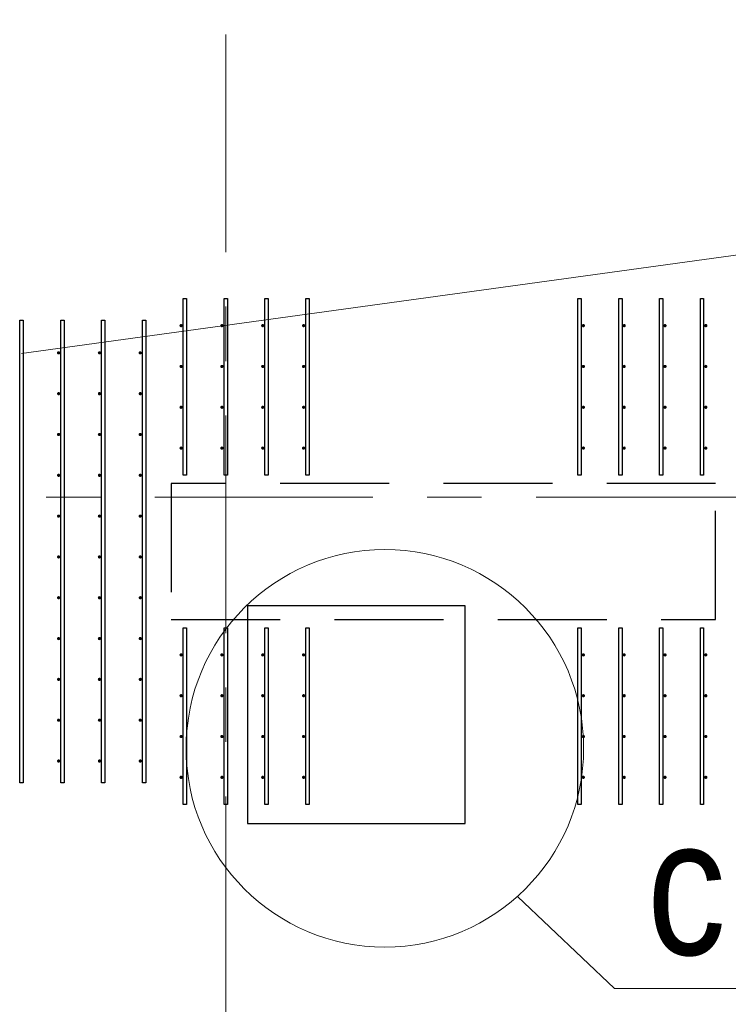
# Model space of a CAD drawing. Header units: metres. Extents: x -38 to 85, y -15 to 19.
# Tile 5 of 95: x 4.12 to 5.42, y 6.47 to 8.28. Entities that reach past the tile are written whole.
import ezdxf

# ---------------------------------------------------------------- set-up
doc = ezdxf.new("R2010")
doc.units = ezdxf.units.M
for name, pattern in [('______11', [0.5, 0.4, -0.05, 0, -0.05]), ('______2', [0.27, 0.2, -0.07]), ('______5', [1.1, 0.8, -0.1, 0.1, -0.1])]:
    doc.linetypes.add(name, pattern=pattern)
for name, color, linetype, lineweight in [('XR$2$Осевая линия (1)', 7, '______5', 13), ('XR$3$Арматурный каркас 01', 4, 'Continuous', 35), ('XR$3$ВК__отв в полу 1-2 эт', 220, 'Continuous', 25), ('XR$3$Общий слой (1)', 7, 'Continuous', 13), ('XR$3$Перекрытие (1)', 7, 'Continuous', 35), ('XR$3$Фундамент (1)_1', 7, 'Continuous', 35), ('XR$5$Стена (1)', 7, 'Continuous', 35)]:
    doc.layers.add(name, color=color, linetype=linetype, lineweight=lineweight)
doc.styles.add('ARIAL', font='arial.ttf')

msp = doc.modelspace()

# ---------------------------------------------------------------- hatches: boundary and pattern name
at = {"layer": 'XR$3$Арматурный каркас 01', "linetype": 'Continuous', "lineweight": 50, "transparency": 33554687}
for points in [[(4.421, 7.715), (4.4208, 7.7161), (4.4201, 7.7171), (4.4191, 7.7178), (4.418, 7.718), (4.4169, 7.7178), (4.4159, 7.7171), (4.4152, 7.7161), (4.415, 7.715), (4.4152, 7.7139), (4.4159, 7.7129), (4.4169, 7.7122), (4.418, 7.712), (4.4191, 7.7122), (4.4201, 7.7129), (4.4208, 7.7139)], [(4.496, 7.715), (4.4958, 7.7161), (4.4951, 7.7171), (4.4941, 7.7178), (4.493, 7.718), (4.4919, 7.7178), (4.4909, 7.7171), (4.4902, 7.7161), (4.49, 7.715), (4.4902, 7.7139), (4.4909, 7.7129), (4.4919, 7.7122), (4.493, 7.712), (4.4941, 7.7122), (4.4951, 7.7129), (4.4958, 7.7139)], [(4.571, 7.715), (4.5708, 7.7161), (4.5701, 7.7171), (4.5691, 7.7178), (4.568, 7.718), (4.5669, 7.7178), (4.5659, 7.7171), (4.5652, 7.7161), (4.565, 7.715), (4.5652, 7.7139), (4.5659, 7.7129), (4.5669, 7.7122), (4.568, 7.712), (4.5691, 7.7122), (4.5701, 7.7129), (4.5708, 7.7139)], [(4.646, 7.715), (4.6458, 7.7161), (4.6451, 7.7171), (4.6441, 7.7178), (4.643, 7.718), (4.6419, 7.7178), (4.6409, 7.7171), (4.6402, 7.7161), (4.64, 7.715), (4.6402, 7.7139), (4.6409, 7.7129), (4.6419, 7.7122), (4.643, 7.712), (4.6441, 7.7122), (4.6451, 7.7129), (4.6458, 7.7139)], [(5.16, 7.715), (5.1598, 7.7161), (5.1591, 7.7171), (5.1581, 7.7178), (5.157, 7.718), (5.1559, 7.7178), (5.1549, 7.7171), (5.1542, 7.7161), (5.154, 7.715), (5.1542, 7.7139), (5.1549, 7.7129), (5.1559, 7.7122), (5.157, 7.712), (5.1581, 7.7122), (5.1591, 7.7129), (5.1598, 7.7139)], [(5.235, 7.715), (5.2348, 7.7161), (5.2341, 7.7171), (5.2331, 7.7178), (5.232, 7.718), (5.2309, 7.7178), (5.2299, 7.7171), (5.2292, 7.7161), (5.229, 7.715), (5.2292, 7.7139), (5.2299, 7.7129), (5.2309, 7.7122), (5.232, 7.712), (5.2331, 7.7122), (5.2341, 7.7129), (5.2348, 7.7139)], [(5.31, 7.715), (5.3098, 7.7161), (5.3091, 7.7171), (5.3081, 7.7178), (5.307, 7.718), (5.3059, 7.7178), (5.3049, 7.7171), (5.3042, 7.7161), (5.304, 7.715), (5.3042, 7.7139), (5.3049, 7.7129), (5.3059, 7.7122), (5.307, 7.712), (5.3081, 7.7122), (5.3091, 7.7129), (5.3098, 7.7139)], [(5.385, 7.715), (5.3848, 7.7161), (5.3841, 7.7171), (5.3831, 7.7178), (5.382, 7.718), (5.3809, 7.7178), (5.3799, 7.7171), (5.3792, 7.7161), (5.379, 7.715), (5.3792, 7.7139), (5.3799, 7.7129), (5.3809, 7.7122), (5.382, 7.712), (5.3831, 7.7122), (5.3841, 7.7129), (5.3848, 7.7139)], [(4.196, 7.665), (4.1958, 7.6661), (4.1951, 7.6671), (4.1941, 7.6678), (4.193, 7.668), (4.1919, 7.6678), (4.1909, 7.6671), (4.1902, 7.6661), (4.19, 7.665), (4.1902, 7.6639), (4.1909, 7.6629), (4.1919, 7.6622), (4.193, 7.662), (4.1941, 7.6622), (4.1951, 7.6629), (4.1958, 7.6639)], [(4.271, 7.665), (4.2708, 7.6661), (4.2701, 7.6671), (4.2691, 7.6678), (4.268, 7.668), (4.2669, 7.6678), (4.2659, 7.6671), (4.2652, 7.6661), (4.265, 7.665), (4.2652, 7.6639), (4.2659, 7.6629), (4.2669, 7.6622), (4.268, 7.662), (4.2691, 7.6622), (4.2701, 7.6629), (4.2708, 7.6639)], [(4.346, 7.665), (4.3458, 7.6661), (4.3451, 7.6671), (4.3441, 7.6678), (4.343, 7.668), (4.3419, 7.6678), (4.3409, 7.6671), (4.3402, 7.6661), (4.34, 7.665), (4.3402, 7.6639), (4.3409, 7.6629), (4.3419, 7.6622), (4.343, 7.662), (4.3441, 7.6622), (4.3451, 7.6629), (4.3458, 7.6639)], [(4.421, 7.64), (4.4208, 7.6411), (4.4201, 7.6421), (4.4191, 7.6428), (4.418, 7.643), (4.4169, 7.6428), (4.4159, 7.6421), (4.4152, 7.6411), (4.415, 7.64), (4.4152, 7.6389), (4.4159, 7.6379), (4.4169, 7.6372), (4.418, 7.637), (4.4191, 7.6372), (4.4201, 7.6379), (4.4208, 7.6389)], [(4.496, 7.64), (4.4958, 7.6411), (4.4951, 7.6421), (4.4941, 7.6428), (4.493, 7.643), (4.4919, 7.6428), (4.4909, 7.6421), (4.4902, 7.6411), (4.49, 7.64), (4.4902, 7.6389), (4.4909, 7.6379), (4.4919, 7.6372), (4.493, 7.637), (4.4941, 7.6372), (4.4951, 7.6379), (4.4958, 7.6389)], [(4.571, 7.64), (4.5708, 7.6411), (4.5701, 7.6421), (4.5691, 7.6428), (4.568, 7.643), (4.5669, 7.6428), (4.5659, 7.6421), (4.5652, 7.6411), (4.565, 7.64), (4.5652, 7.6389), (4.5659, 7.6379), (4.5669, 7.6372), (4.568, 7.637), (4.5691, 7.6372), (4.5701, 7.6379), (4.5708, 7.6389)], [(4.646, 7.64), (4.6458, 7.6411), (4.6451, 7.6421), (4.6441, 7.6428), (4.643, 7.643), (4.6419, 7.6428), (4.6409, 7.6421), (4.6402, 7.6411), (4.64, 7.64), (4.6402, 7.6389), (4.6409, 7.6379), (4.6419, 7.6372), (4.643, 7.637), (4.6441, 7.6372), (4.6451, 7.6379), (4.6458, 7.6389)], [(5.16, 7.64), (5.1598, 7.6411), (5.1591, 7.6421), (5.1581, 7.6428), (5.157, 7.643), (5.1559, 7.6428), (5.1549, 7.6421), (5.1542, 7.6411), (5.154, 7.64), (5.1542, 7.6389), (5.1549, 7.6379), (5.1559, 7.6372), (5.157, 7.637), (5.1581, 7.6372), (5.1591, 7.6379), (5.1598, 7.6389)], [(5.235, 7.64), (5.2348, 7.6411), (5.2341, 7.6421), (5.2331, 7.6428), (5.232, 7.643), (5.2309, 7.6428), (5.2299, 7.6421), (5.2292, 7.6411), (5.229, 7.64), (5.2292, 7.6389), (5.2299, 7.6379), (5.2309, 7.6372), (5.232, 7.637), (5.2331, 7.6372), (5.2341, 7.6379), (5.2348, 7.6389)], [(5.31, 7.64), (5.3098, 7.6411), (5.3091, 7.6421), (5.3081, 7.6428), (5.307, 7.643), (5.3059, 7.6428), (5.3049, 7.6421), (5.3042, 7.6411), (5.304, 7.64), (5.3042, 7.6389), (5.3049, 7.6379), (5.3059, 7.6372), (5.307, 7.637), (5.3081, 7.6372), (5.3091, 7.6379), (5.3098, 7.6389)], [(5.385, 7.64), (5.3848, 7.6411), (5.3841, 7.6421), (5.3831, 7.6428), (5.382, 7.643), (5.3809, 7.6428), (5.3799, 7.6421), (5.3792, 7.6411), (5.379, 7.64), (5.3792, 7.6389), (5.3799, 7.6379), (5.3809, 7.6372), (5.382, 7.637), (5.3831, 7.6372), (5.3841, 7.6379), (5.3848, 7.6389)], [(4.196, 7.59), (4.1958, 7.5911), (4.1951, 7.5921), (4.1941, 7.5928), (4.193, 7.593), (4.1919, 7.5928), (4.1909, 7.5921), (4.1902, 7.5911), (4.19, 7.59), (4.1902, 7.5889), (4.1909, 7.5879), (4.1919, 7.5872), (4.193, 7.587), (4.1941, 7.5872), (4.1951, 7.5879), (4.1958, 7.5889)], [(4.271, 7.59), (4.2708, 7.5911), (4.2701, 7.5921), (4.2691, 7.5928), (4.268, 7.593), (4.2669, 7.5928), (4.2659, 7.5921), (4.2652, 7.5911), (4.265, 7.59), (4.2652, 7.5889), (4.2659, 7.5879), (4.2669, 7.5872), (4.268, 7.587), (4.2691, 7.5872), (4.2701, 7.5879), (4.2708, 7.5889)], [(4.346, 7.59), (4.3458, 7.5911), (4.3451, 7.5921), (4.3441, 7.5928), (4.343, 7.593), (4.3419, 7.5928), (4.3409, 7.5921), (4.3402, 7.5911), (4.34, 7.59), (4.3402, 7.5889), (4.3409, 7.5879), (4.3419, 7.5872), (4.343, 7.587), (4.3441, 7.5872), (4.3451, 7.5879), (4.3458, 7.5889)], [(4.421, 7.565), (4.4208, 7.5661), (4.4201, 7.5671), (4.4191, 7.5678), (4.418, 7.568), (4.4169, 7.5678), (4.4159, 7.5671), (4.4152, 7.5661), (4.415, 7.565), (4.4152, 7.5639), (4.4159, 7.5629), (4.4169, 7.5622), (4.418, 7.562), (4.4191, 7.5622), (4.4201, 7.5629), (4.4208, 7.5639)], [(4.496, 7.565), (4.4958, 7.5661), (4.4951, 7.5671), (4.4941, 7.5678), (4.493, 7.568), (4.4919, 7.5678), (4.4909, 7.5671), (4.4902, 7.5661), (4.49, 7.565), (4.4902, 7.5639), (4.4909, 7.5629), (4.4919, 7.5622), (4.493, 7.562), (4.4941, 7.5622), (4.4951, 7.5629), (4.4958, 7.5639)], [(4.571, 7.565), (4.5708, 7.5661), (4.5701, 7.5671), (4.5691, 7.5678), (4.568, 7.568), (4.5669, 7.5678), (4.5659, 7.5671), (4.5652, 7.5661), (4.565, 7.565), (4.5652, 7.5639), (4.5659, 7.5629), (4.5669, 7.5622), (4.568, 7.562), (4.5691, 7.5622), (4.5701, 7.5629), (4.5708, 7.5639)], [(4.646, 7.565), (4.6458, 7.5661), (4.6451, 7.5671), (4.6441, 7.5678), (4.643, 7.568), (4.6419, 7.5678), (4.6409, 7.5671), (4.6402, 7.5661), (4.64, 7.565), (4.6402, 7.5639), (4.6409, 7.5629), (4.6419, 7.5622), (4.643, 7.562), (4.6441, 7.5622), (4.6451, 7.5629), (4.6458, 7.5639)], [(5.16, 7.565), (5.1598, 7.5661), (5.1591, 7.5671), (5.1581, 7.5678), (5.157, 7.568), (5.1559, 7.5678), (5.1549, 7.5671), (5.1542, 7.5661), (5.154, 7.565), (5.1542, 7.5639), (5.1549, 7.5629), (5.1559, 7.5622), (5.157, 7.562), (5.1581, 7.5622), (5.1591, 7.5629), (5.1598, 7.5639)], [(5.235, 7.565), (5.2348, 7.5661), (5.2341, 7.5671), (5.2331, 7.5678), (5.232, 7.568), (5.2309, 7.5678), (5.2299, 7.5671), (5.2292, 7.5661), (5.229, 7.565), (5.2292, 7.5639), (5.2299, 7.5629), (5.2309, 7.5622), (5.232, 7.562), (5.2331, 7.5622), (5.2341, 7.5629), (5.2348, 7.5639)], [(5.31, 7.565), (5.3098, 7.5661), (5.3091, 7.5671), (5.3081, 7.5678), (5.307, 7.568), (5.3059, 7.5678), (5.3049, 7.5671), (5.3042, 7.5661), (5.304, 7.565), (5.3042, 7.5639), (5.3049, 7.5629), (5.3059, 7.5622), (5.307, 7.562), (5.3081, 7.5622), (5.3091, 7.5629), (5.3098, 7.5639)], [(5.385, 7.565), (5.3848, 7.5661), (5.3841, 7.5671), (5.3831, 7.5678), (5.382, 7.568), (5.3809, 7.5678), (5.3799, 7.5671), (5.3792, 7.5661), (5.379, 7.565), (5.3792, 7.5639), (5.3799, 7.5629), (5.3809, 7.5622), (5.382, 7.562), (5.3831, 7.5622), (5.3841, 7.5629), (5.3848, 7.5639)], [(4.196, 7.515), (4.1958, 7.5161), (4.1951, 7.5171), (4.1941, 7.5178), (4.193, 7.518), (4.1919, 7.5178), (4.1909, 7.5171), (4.1902, 7.5161), (4.19, 7.515), (4.1902, 7.5139), (4.1909, 7.5129), (4.1919, 7.5122), (4.193, 7.512), (4.1941, 7.5122), (4.1951, 7.5129), (4.1958, 7.5139)], [(4.271, 7.515), (4.2708, 7.5161), (4.2701, 7.5171), (4.2691, 7.5178), (4.268, 7.518), (4.2669, 7.5178), (4.2659, 7.5171), (4.2652, 7.5161), (4.265, 7.515), (4.2652, 7.5139), (4.2659, 7.5129), (4.2669, 7.5122), (4.268, 7.512), (4.2691, 7.5122), (4.2701, 7.5129), (4.2708, 7.5139)], [(4.346, 7.515), (4.3458, 7.5161), (4.3451, 7.5171), (4.3441, 7.5178), (4.343, 7.518), (4.3419, 7.5178), (4.3409, 7.5171), (4.3402, 7.5161), (4.34, 7.515), (4.3402, 7.5139), (4.3409, 7.5129), (4.3419, 7.5122), (4.343, 7.512), (4.3441, 7.5122), (4.3451, 7.5129), (4.3458, 7.5139)], [(4.421, 7.49), (4.4208, 7.4911), (4.4201, 7.4921), (4.4191, 7.4928), (4.418, 7.493), (4.4169, 7.4928), (4.4159, 7.4921), (4.4152, 7.4911), (4.415, 7.49), (4.4152, 7.4889), (4.4159, 7.4879), (4.4169, 7.4872), (4.418, 7.487), (4.4191, 7.4872), (4.4201, 7.4879), (4.4208, 7.4889)], [(4.496, 7.49), (4.4958, 7.4911), (4.4951, 7.4921), (4.4941, 7.4928), (4.493, 7.493), (4.4919, 7.4928), (4.4909, 7.4921), (4.4902, 7.4911), (4.49, 7.49), (4.4902, 7.4889), (4.4909, 7.4879), (4.4919, 7.4872), (4.493, 7.487), (4.4941, 7.4872), (4.4951, 7.4879), (4.4958, 7.4889)], [(4.571, 7.49), (4.5708, 7.4911), (4.5701, 7.4921), (4.5691, 7.4928), (4.568, 7.493), (4.5669, 7.4928), (4.5659, 7.4921), (4.5652, 7.4911), (4.565, 7.49), (4.5652, 7.4889), (4.5659, 7.4879), (4.5669, 7.4872), (4.568, 7.487), (4.5691, 7.4872), (4.5701, 7.4879), (4.5708, 7.4889)], [(4.646, 7.49), (4.6458, 7.4911), (4.6451, 7.4921), (4.6441, 7.4928), (4.643, 7.493), (4.6419, 7.4928), (4.6409, 7.4921), (4.6402, 7.4911), (4.64, 7.49), (4.6402, 7.4889), (4.6409, 7.4879), (4.6419, 7.4872), (4.643, 7.487), (4.6441, 7.4872), (4.6451, 7.4879), (4.6458, 7.4889)], [(5.16, 7.49), (5.1598, 7.4911), (5.1591, 7.4921), (5.1581, 7.4928), (5.157, 7.493), (5.1559, 7.4928), (5.1549, 7.4921), (5.1542, 7.4911), (5.154, 7.49), (5.1542, 7.4889), (5.1549, 7.4879), (5.1559, 7.4872), (5.157, 7.487), (5.1581, 7.4872), (5.1591, 7.4879), (5.1598, 7.4889)], [(5.235, 7.49), (5.2348, 7.4911), (5.2341, 7.4921), (5.2331, 7.4928), (5.232, 7.493), (5.2309, 7.4928), (5.2299, 7.4921), (5.2292, 7.4911), (5.229, 7.49), (5.2292, 7.4889), (5.2299, 7.4879), (5.2309, 7.4872), (5.232, 7.487), (5.2331, 7.4872), (5.2341, 7.4879), (5.2348, 7.4889)], [(5.31, 7.49), (5.3098, 7.4911), (5.3091, 7.4921), (5.3081, 7.4928), (5.307, 7.493), (5.3059, 7.4928), (5.3049, 7.4921), (5.3042, 7.4911), (5.304, 7.49), (5.3042, 7.4889), (5.3049, 7.4879), (5.3059, 7.4872), (5.307, 7.487), (5.3081, 7.4872), (5.3091, 7.4879), (5.3098, 7.4889)], [(5.385, 7.49), (5.3848, 7.4911), (5.3841, 7.4921), (5.3831, 7.4928), (5.382, 7.493), (5.3809, 7.4928), (5.3799, 7.4921), (5.3792, 7.4911), (5.379, 7.49), (5.3792, 7.4889), (5.3799, 7.4879), (5.3809, 7.4872), (5.382, 7.487), (5.3831, 7.4872), (5.3841, 7.4879), (5.3848, 7.4889)], [(4.196, 7.44), (4.1958, 7.4411), (4.1951, 7.4421), (4.1941, 7.4428), (4.193, 7.443), (4.1919, 7.4428), (4.1909, 7.4421), (4.1902, 7.4411), (4.19, 7.44), (4.1902, 7.4389), (4.1909, 7.4379), (4.1919, 7.4372), (4.193, 7.437), (4.1941, 7.4372), (4.1951, 7.4379), (4.1958, 7.4389)], [(4.271, 7.44), (4.2708, 7.4411), (4.2701, 7.4421), (4.2691, 7.4428), (4.268, 7.443), (4.2669, 7.4428), (4.2659, 7.4421), (4.2652, 7.4411), (4.265, 7.44), (4.2652, 7.4389), (4.2659, 7.4379), (4.2669, 7.4372), (4.268, 7.437), (4.2691, 7.4372), (4.2701, 7.4379), (4.2708, 7.4389)], [(4.346, 7.44), (4.3458, 7.4411), (4.3451, 7.4421), (4.3441, 7.4428), (4.343, 7.443), (4.3419, 7.4428), (4.3409, 7.4421), (4.3402, 7.4411), (4.34, 7.44), (4.3402, 7.4389), (4.3409, 7.4379), (4.3419, 7.4372), (4.343, 7.437), (4.3441, 7.4372), (4.3451, 7.4379), (4.3458, 7.4389)], [(4.196, 7.365), (4.1958, 7.3661), (4.1951, 7.3671), (4.1941, 7.3678), (4.193, 7.368), (4.1919, 7.3678), (4.1909, 7.3671), (4.1902, 7.3661), (4.19, 7.365), (4.1902, 7.3639), (4.1909, 7.3629), (4.1919, 7.3622), (4.193, 7.362), (4.1941, 7.3622), (4.1951, 7.3629), (4.1958, 7.3639)], [(4.271, 7.365), (4.2708, 7.3661), (4.2701, 7.3671), (4.2691, 7.3678), (4.268, 7.368), (4.2669, 7.3678), (4.2659, 7.3671), (4.2652, 7.3661), (4.265, 7.365), (4.2652, 7.3639), (4.2659, 7.3629), (4.2669, 7.3622), (4.268, 7.362), (4.2691, 7.3622), (4.2701, 7.3629), (4.2708, 7.3639)], [(4.346, 7.365), (4.3458, 7.3661), (4.3451, 7.3671), (4.3441, 7.3678), (4.343, 7.368), (4.3419, 7.3678), (4.3409, 7.3671), (4.3402, 7.3661), (4.34, 7.365), (4.3402, 7.3639), (4.3409, 7.3629), (4.3419, 7.3622), (4.343, 7.362), (4.3441, 7.3622), (4.3451, 7.3629), (4.3458, 7.3639)], [(4.196, 7.29), (4.1958, 7.2911), (4.1951, 7.2921), (4.1941, 7.2928), (4.193, 7.293), (4.1919, 7.2928), (4.1909, 7.2921), (4.1902, 7.2911), (4.19, 7.29), (4.1902, 7.2889), (4.1909, 7.2879), (4.1919, 7.2872), (4.193, 7.287), (4.1941, 7.2872), (4.1951, 7.2879), (4.1958, 7.2889)], [(4.271, 7.29), (4.2708, 7.2911), (4.2701, 7.2921), (4.2691, 7.2928), (4.268, 7.293), (4.2669, 7.2928), (4.2659, 7.2921), (4.2652, 7.2911), (4.265, 7.29), (4.2652, 7.2889), (4.2659, 7.2879), (4.2669, 7.2872), (4.268, 7.287), (4.2691, 7.2872), (4.2701, 7.2879), (4.2708, 7.2889)], [(4.346, 7.29), (4.3458, 7.2911), (4.3451, 7.2921), (4.3441, 7.2928), (4.343, 7.293), (4.3419, 7.2928), (4.3409, 7.2921), (4.3402, 7.2911), (4.34, 7.29), (4.3402, 7.2889), (4.3409, 7.2879), (4.3419, 7.2872), (4.343, 7.287), (4.3441, 7.2872), (4.3451, 7.2879), (4.3458, 7.2889)], [(4.196, 7.215), (4.1958, 7.2161), (4.1951, 7.2171), (4.1941, 7.2178), (4.193, 7.218), (4.1919, 7.2178), (4.1909, 7.2171), (4.1902, 7.2161), (4.19, 7.215), (4.1902, 7.2139), (4.1909, 7.2129), (4.1919, 7.2122), (4.193, 7.212), (4.1941, 7.2122), (4.1951, 7.2129), (4.1958, 7.2139)], [(4.271, 7.215), (4.2708, 7.2161), (4.2701, 7.2171), (4.2691, 7.2178), (4.268, 7.218), (4.2669, 7.2178), (4.2659, 7.2171), (4.2652, 7.2161), (4.265, 7.215), (4.2652, 7.2139), (4.2659, 7.2129), (4.2669, 7.2122), (4.268, 7.212), (4.2691, 7.2122), (4.2701, 7.2129), (4.2708, 7.2139)], [(4.346, 7.215), (4.3458, 7.2161), (4.3451, 7.2171), (4.3441, 7.2178), (4.343, 7.218), (4.3419, 7.2178), (4.3409, 7.2171), (4.3402, 7.2161), (4.34, 7.215), (4.3402, 7.2139), (4.3409, 7.2129), (4.3419, 7.2122), (4.343, 7.212), (4.3441, 7.2122), (4.3451, 7.2129), (4.3458, 7.2139)], [(4.196, 7.14), (4.1958, 7.1411), (4.1951, 7.1421), (4.1941, 7.1428), (4.193, 7.143), (4.1919, 7.1428), (4.1909, 7.1421), (4.1902, 7.1411), (4.19, 7.14), (4.1902, 7.1389), (4.1909, 7.1379), (4.1919, 7.1372), (4.193, 7.137), (4.1941, 7.1372), (4.1951, 7.1379), (4.1958, 7.1389)], [(4.271, 7.14), (4.2708, 7.1411), (4.2701, 7.1421), (4.2691, 7.1428), (4.268, 7.143), (4.2669, 7.1428), (4.2659, 7.1421), (4.2652, 7.1411), (4.265, 7.14), (4.2652, 7.1389), (4.2659, 7.1379), (4.2669, 7.1372), (4.268, 7.137), (4.2691, 7.1372), (4.2701, 7.1379), (4.2708, 7.1389)], [(4.346, 7.14), (4.3458, 7.1411), (4.3451, 7.1421), (4.3441, 7.1428), (4.343, 7.143), (4.3419, 7.1428), (4.3409, 7.1421), (4.3402, 7.1411), (4.34, 7.14), (4.3402, 7.1389), (4.3409, 7.1379), (4.3419, 7.1372), (4.343, 7.137), (4.3441, 7.1372), (4.3451, 7.1379), (4.3458, 7.1389)], [(4.421, 7.11), (4.4208, 7.1111), (4.4201, 7.1121), (4.4191, 7.1128), (4.418, 7.113), (4.4169, 7.1128), (4.4159, 7.1121), (4.4152, 7.1111), (4.415, 7.11), (4.4152, 7.1089), (4.4159, 7.1079), (4.4169, 7.1072), (4.418, 7.107), (4.4191, 7.1072), (4.4201, 7.1079), (4.4208, 7.1089)], [(4.496, 7.11), (4.4958, 7.1111), (4.4951, 7.1121), (4.4941, 7.1128), (4.493, 7.113), (4.4919, 7.1128), (4.4909, 7.1121), (4.4902, 7.1111), (4.49, 7.11), (4.4902, 7.1089), (4.4909, 7.1079), (4.4919, 7.1072), (4.493, 7.107), (4.4941, 7.1072), (4.4951, 7.1079), (4.4958, 7.1089)], [(4.571, 7.11), (4.5708, 7.1111), (4.5701, 7.1121), (4.5691, 7.1128), (4.568, 7.113), (4.5669, 7.1128), (4.5659, 7.1121), (4.5652, 7.1111), (4.565, 7.11), (4.5652, 7.1089), (4.5659, 7.1079), (4.5669, 7.1072), (4.568, 7.107), (4.5691, 7.1072), (4.5701, 7.1079), (4.5708, 7.1089)], [(4.646, 7.11), (4.6458, 7.1111), (4.6451, 7.1121), (4.6441, 7.1128), (4.643, 7.113), (4.6419, 7.1128), (4.6409, 7.1121), (4.6402, 7.1111), (4.64, 7.11), (4.6402, 7.1089), (4.6409, 7.1079), (4.6419, 7.1072), (4.643, 7.107), (4.6441, 7.1072), (4.6451, 7.1079), (4.6458, 7.1089)], [(5.16, 7.11), (5.1598, 7.1111), (5.1591, 7.1121), (5.1581, 7.1128), (5.157, 7.113), (5.1559, 7.1128), (5.1549, 7.1121), (5.1542, 7.1111), (5.154, 7.11), (5.1542, 7.1089), (5.1549, 7.1079), (5.1559, 7.1072), (5.157, 7.107), (5.1581, 7.1072), (5.1591, 7.1079), (5.1598, 7.1089)], [(5.235, 7.11), (5.2348, 7.1111), (5.2341, 7.1121), (5.2331, 7.1128), (5.232, 7.113), (5.2309, 7.1128), (5.2299, 7.1121), (5.2292, 7.1111), (5.229, 7.11), (5.2292, 7.1089), (5.2299, 7.1079), (5.2309, 7.1072), (5.232, 7.107), (5.2331, 7.1072), (5.2341, 7.1079), (5.2348, 7.1089)], [(5.31, 7.11), (5.3098, 7.1111), (5.3091, 7.1121), (5.3081, 7.1128), (5.307, 7.113), (5.3059, 7.1128), (5.3049, 7.1121), (5.3042, 7.1111), (5.304, 7.11), (5.3042, 7.1089), (5.3049, 7.1079), (5.3059, 7.1072), (5.307, 7.107), (5.3081, 7.1072), (5.3091, 7.1079), (5.3098, 7.1089)], [(5.385, 7.11), (5.3848, 7.1111), (5.3841, 7.1121), (5.3831, 7.1128), (5.382, 7.113), (5.3809, 7.1128), (5.3799, 7.1121), (5.3792, 7.1111), (5.379, 7.11), (5.3792, 7.1089), (5.3799, 7.1079), (5.3809, 7.1072), (5.382, 7.107), (5.3831, 7.1072), (5.3841, 7.1079), (5.3848, 7.1089)], [(4.196, 7.065), (4.1958, 7.0661), (4.1951, 7.0671), (4.1941, 7.0678), (4.193, 7.068), (4.1919, 7.0678), (4.1909, 7.0671), (4.1902, 7.0661), (4.19, 7.065), (4.1902, 7.0639), (4.1909, 7.0629), (4.1919, 7.0622), (4.193, 7.062), (4.1941, 7.0622), (4.1951, 7.0629), (4.1958, 7.0639)], [(4.271, 7.065), (4.2708, 7.0661), (4.2701, 7.0671), (4.2691, 7.0678), (4.268, 7.068), (4.2669, 7.0678), (4.2659, 7.0671), (4.2652, 7.0661), (4.265, 7.065), (4.2652, 7.0639), (4.2659, 7.0629), (4.2669, 7.0622), (4.268, 7.062), (4.2691, 7.0622), (4.2701, 7.0629), (4.2708, 7.0639)], [(4.346, 7.065), (4.3458, 7.0661), (4.3451, 7.0671), (4.3441, 7.0678), (4.343, 7.068), (4.3419, 7.0678), (4.3409, 7.0671), (4.3402, 7.0661), (4.34, 7.065), (4.3402, 7.0639), (4.3409, 7.0629), (4.3419, 7.0622), (4.343, 7.062), (4.3441, 7.0622), (4.3451, 7.0629), (4.3458, 7.0639)], [(4.421, 7.035), (4.4208, 7.0361), (4.4201, 7.0371), (4.4191, 7.0378), (4.418, 7.038), (4.4169, 7.0378), (4.4159, 7.0371), (4.4152, 7.0361), (4.415, 7.035), (4.4152, 7.0339), (4.4159, 7.0329), (4.4169, 7.0322), (4.418, 7.032), (4.4191, 7.0322), (4.4201, 7.0329), (4.4208, 7.0339)], [(4.496, 7.035), (4.4958, 7.0361), (4.4951, 7.0371), (4.4941, 7.0378), (4.493, 7.038), (4.4919, 7.0378), (4.4909, 7.0371), (4.4902, 7.0361), (4.49, 7.035), (4.4902, 7.0339), (4.4909, 7.0329), (4.4919, 7.0322), (4.493, 7.032), (4.4941, 7.0322), (4.4951, 7.0329), (4.4958, 7.0339)], [(4.571, 7.035), (4.5708, 7.0361), (4.5701, 7.0371), (4.5691, 7.0378), (4.568, 7.038), (4.5669, 7.0378), (4.5659, 7.0371), (4.5652, 7.0361), (4.565, 7.035), (4.5652, 7.0339), (4.5659, 7.0329), (4.5669, 7.0322), (4.568, 7.032), (4.5691, 7.0322), (4.5701, 7.0329), (4.5708, 7.0339)], [(4.646, 7.035), (4.6458, 7.0361), (4.6451, 7.0371), (4.6441, 7.0378), (4.643, 7.038), (4.6419, 7.0378), (4.6409, 7.0371), (4.6402, 7.0361), (4.64, 7.035), (4.6402, 7.0339), (4.6409, 7.0329), (4.6419, 7.0322), (4.643, 7.032), (4.6441, 7.0322), (4.6451, 7.0329), (4.6458, 7.0339)], [(5.16, 7.035), (5.1598, 7.0361), (5.1591, 7.0371), (5.1581, 7.0378), (5.157, 7.038), (5.1559, 7.0378), (5.1549, 7.0371), (5.1542, 7.0361), (5.154, 7.035), (5.1542, 7.0339), (5.1549, 7.0329), (5.1559, 7.0322), (5.157, 7.032), (5.1581, 7.0322), (5.1591, 7.0329), (5.1598, 7.0339)], [(5.235, 7.035), (5.2348, 7.0361), (5.2341, 7.0371), (5.2331, 7.0378), (5.232, 7.038), (5.2309, 7.0378), (5.2299, 7.0371), (5.2292, 7.0361), (5.229, 7.035), (5.2292, 7.0339), (5.2299, 7.0329), (5.2309, 7.0322), (5.232, 7.032), (5.2331, 7.0322), (5.2341, 7.0329), (5.2348, 7.0339)], [(5.31, 7.035), (5.3098, 7.0361), (5.3091, 7.0371), (5.3081, 7.0378), (5.307, 7.038), (5.3059, 7.0378), (5.3049, 7.0371), (5.3042, 7.0361), (5.304, 7.035), (5.3042, 7.0339), (5.3049, 7.0329), (5.3059, 7.0322), (5.307, 7.032), (5.3081, 7.0322), (5.3091, 7.0329), (5.3098, 7.0339)], [(5.385, 7.035), (5.3848, 7.0361), (5.3841, 7.0371), (5.3831, 7.0378), (5.382, 7.038), (5.3809, 7.0378), (5.3799, 7.0371), (5.3792, 7.0361), (5.379, 7.035), (5.3792, 7.0339), (5.3799, 7.0329), (5.3809, 7.0322), (5.382, 7.032), (5.3831, 7.0322), (5.3841, 7.0329), (5.3848, 7.0339)], [(4.196, 6.99), (4.1958, 6.9911), (4.1951, 6.9921), (4.1941, 6.9928), (4.193, 6.993), (4.1919, 6.9928), (4.1909, 6.9921), (4.1902, 6.9911), (4.19, 6.99), (4.1902, 6.9889), (4.1909, 6.9879), (4.1919, 6.9872), (4.193, 6.987), (4.1941, 6.9872), (4.1951, 6.9879), (4.1958, 6.9889)], [(4.271, 6.99), (4.2708, 6.9911), (4.2701, 6.9921), (4.2691, 6.9928), (4.268, 6.993), (4.2669, 6.9928), (4.2659, 6.9921), (4.2652, 6.9911), (4.265, 6.99), (4.2652, 6.9889), (4.2659, 6.9879), (4.2669, 6.9872), (4.268, 6.987), (4.2691, 6.9872), (4.2701, 6.9879), (4.2708, 6.9889)], [(4.346, 6.99), (4.3458, 6.9911), (4.3451, 6.9921), (4.3441, 6.9928), (4.343, 6.993), (4.3419, 6.9928), (4.3409, 6.9921), (4.3402, 6.9911), (4.34, 6.99), (4.3402, 6.9889), (4.3409, 6.9879), (4.3419, 6.9872), (4.343, 6.987), (4.3441, 6.9872), (4.3451, 6.9879), (4.3458, 6.9889)], [(4.421, 6.96), (4.4208, 6.9611), (4.4201, 6.9621), (4.4191, 6.9628), (4.418, 6.963), (4.4169, 6.9628), (4.4159, 6.9621), (4.4152, 6.9611), (4.415, 6.96), (4.4152, 6.9589), (4.4159, 6.9579), (4.4169, 6.9572), (4.418, 6.957), (4.4191, 6.9572), (4.4201, 6.9579), (4.4208, 6.9589)], [(4.496, 6.96), (4.4958, 6.9611), (4.4951, 6.9621), (4.4941, 6.9628), (4.493, 6.963), (4.4919, 6.9628), (4.4909, 6.9621), (4.4902, 6.9611), (4.49, 6.96), (4.4902, 6.9589), (4.4909, 6.9579), (4.4919, 6.9572), (4.493, 6.957), (4.4941, 6.9572), (4.4951, 6.9579), (4.4958, 6.9589)], [(4.571, 6.96), (4.5708, 6.9611), (4.5701, 6.9621), (4.5691, 6.9628), (4.568, 6.963), (4.5669, 6.9628), (4.5659, 6.9621), (4.5652, 6.9611), (4.565, 6.96), (4.5652, 6.9589), (4.5659, 6.9579), (4.5669, 6.9572), (4.568, 6.957), (4.5691, 6.9572), (4.5701, 6.9579), (4.5708, 6.9589)], [(4.646, 6.96), (4.6458, 6.9611), (4.6451, 6.9621), (4.6441, 6.9628), (4.643, 6.963), (4.6419, 6.9628), (4.6409, 6.9621), (4.6402, 6.9611), (4.64, 6.96), (4.6402, 6.9589), (4.6409, 6.9579), (4.6419, 6.9572), (4.643, 6.957), (4.6441, 6.9572), (4.6451, 6.9579), (4.6458, 6.9589)], [(5.16, 6.96), (5.1598, 6.9611), (5.1591, 6.9621), (5.1581, 6.9628), (5.157, 6.963), (5.1559, 6.9628), (5.1549, 6.9621), (5.1542, 6.9611), (5.154, 6.96), (5.1542, 6.9589), (5.1549, 6.9579), (5.1559, 6.9572), (5.157, 6.957), (5.1581, 6.9572), (5.1591, 6.9579), (5.1598, 6.9589)], [(5.235, 6.96), (5.2348, 6.9611), (5.2341, 6.9621), (5.2331, 6.9628), (5.232, 6.963), (5.2309, 6.9628), (5.2299, 6.9621), (5.2292, 6.9611), (5.229, 6.96), (5.2292, 6.9589), (5.2299, 6.9579), (5.2309, 6.9572), (5.232, 6.957), (5.2331, 6.9572), (5.2341, 6.9579), (5.2348, 6.9589)], [(5.31, 6.96), (5.3098, 6.9611), (5.3091, 6.9621), (5.3081, 6.9628), (5.307, 6.963), (5.3059, 6.9628), (5.3049, 6.9621), (5.3042, 6.9611), (5.304, 6.96), (5.3042, 6.9589), (5.3049, 6.9579), (5.3059, 6.9572), (5.307, 6.957), (5.3081, 6.9572), (5.3091, 6.9579), (5.3098, 6.9589)], [(5.385, 6.96), (5.3848, 6.9611), (5.3841, 6.9621), (5.3831, 6.9628), (5.382, 6.963), (5.3809, 6.9628), (5.3799, 6.9621), (5.3792, 6.9611), (5.379, 6.96), (5.3792, 6.9589), (5.3799, 6.9579), (5.3809, 6.9572), (5.382, 6.957), (5.3831, 6.9572), (5.3841, 6.9579), (5.3848, 6.9589)], [(4.196, 6.915), (4.1958, 6.9161), (4.1951, 6.9171), (4.1941, 6.9178), (4.193, 6.918), (4.1919, 6.9178), (4.1909, 6.9171), (4.1902, 6.9161), (4.19, 6.915), (4.1902, 6.9139), (4.1909, 6.9129), (4.1919, 6.9122), (4.193, 6.912), (4.1941, 6.9122), (4.1951, 6.9129), (4.1958, 6.9139)], [(4.271, 6.915), (4.2708, 6.9161), (4.2701, 6.9171), (4.2691, 6.9178), (4.268, 6.918), (4.2669, 6.9178), (4.2659, 6.9171), (4.2652, 6.9161), (4.265, 6.915), (4.2652, 6.9139), (4.2659, 6.9129), (4.2669, 6.9122), (4.268, 6.912), (4.2691, 6.9122), (4.2701, 6.9129), (4.2708, 6.9139)], [(4.346, 6.915), (4.3458, 6.9161), (4.3451, 6.9171), (4.3441, 6.9178), (4.343, 6.918), (4.3419, 6.9178), (4.3409, 6.9171), (4.3402, 6.9161), (4.34, 6.915), (4.3402, 6.9139), (4.3409, 6.9129), (4.3419, 6.9122), (4.343, 6.912), (4.3441, 6.9122), (4.3451, 6.9129), (4.3458, 6.9139)], [(4.421, 6.885), (4.4208, 6.8861), (4.4201, 6.8871), (4.4191, 6.8878), (4.418, 6.888), (4.4169, 6.8878), (4.4159, 6.8871), (4.4152, 6.8861), (4.415, 6.885), (4.4152, 6.8839), (4.4159, 6.8829), (4.4169, 6.8822), (4.418, 6.882), (4.4191, 6.8822), (4.4201, 6.8829), (4.4208, 6.8839)], [(4.496, 6.885), (4.4958, 6.8861), (4.4951, 6.8871), (4.4941, 6.8878), (4.493, 6.888), (4.4919, 6.8878), (4.4909, 6.8871), (4.4902, 6.8861), (4.49, 6.885), (4.4902, 6.8839), (4.4909, 6.8829), (4.4919, 6.8822), (4.493, 6.882), (4.4941, 6.8822), (4.4951, 6.8829), (4.4958, 6.8839)], [(4.571, 6.885), (4.5708, 6.8861), (4.5701, 6.8871), (4.5691, 6.8878), (4.568, 6.888), (4.5669, 6.8878), (4.5659, 6.8871), (4.5652, 6.8861), (4.565, 6.885), (4.5652, 6.8839), (4.5659, 6.8829), (4.5669, 6.8822), (4.568, 6.882), (4.5691, 6.8822), (4.5701, 6.8829), (4.5708, 6.8839)], [(4.646, 6.885), (4.6458, 6.8861), (4.6451, 6.8871), (4.6441, 6.8878), (4.643, 6.888), (4.6419, 6.8878), (4.6409, 6.8871), (4.6402, 6.8861), (4.64, 6.885), (4.6402, 6.8839), (4.6409, 6.8829), (4.6419, 6.8822), (4.643, 6.882), (4.6441, 6.8822), (4.6451, 6.8829), (4.6458, 6.8839)], [(5.16, 6.885), (5.1598, 6.8861), (5.1591, 6.8871), (5.1581, 6.8878), (5.157, 6.888), (5.1559, 6.8878), (5.1549, 6.8871), (5.1542, 6.8861), (5.154, 6.885), (5.1542, 6.8839), (5.1549, 6.8829), (5.1559, 6.8822), (5.157, 6.882), (5.1581, 6.8822), (5.1591, 6.8829), (5.1598, 6.8839)], [(5.235, 6.885), (5.2348, 6.8861), (5.2341, 6.8871), (5.2331, 6.8878), (5.232, 6.888), (5.2309, 6.8878), (5.2299, 6.8871), (5.2292, 6.8861), (5.229, 6.885), (5.2292, 6.8839), (5.2299, 6.8829), (5.2309, 6.8822), (5.232, 6.882), (5.2331, 6.8822), (5.2341, 6.8829), (5.2348, 6.8839)], [(5.31, 6.885), (5.3098, 6.8861), (5.3091, 6.8871), (5.3081, 6.8878), (5.307, 6.888), (5.3059, 6.8878), (5.3049, 6.8871), (5.3042, 6.8861), (5.304, 6.885), (5.3042, 6.8839), (5.3049, 6.8829), (5.3059, 6.8822), (5.307, 6.882), (5.3081, 6.8822), (5.3091, 6.8829), (5.3098, 6.8839)], [(5.385, 6.885), (5.3848, 6.8861), (5.3841, 6.8871), (5.3831, 6.8878), (5.382, 6.888), (5.3809, 6.8878), (5.3799, 6.8871), (5.3792, 6.8861), (5.379, 6.885), (5.3792, 6.8839), (5.3799, 6.8829), (5.3809, 6.8822), (5.382, 6.882), (5.3831, 6.8822), (5.3841, 6.8829), (5.3848, 6.8839)]]:
    msp.add_hatch(color=2, dxfattribs=at).paths.add_polyline_path(points)

# ---------------------------------------------------------------- linework, layer by layer
at = {"color": 7, "linetype": 'Continuous', "lineweight": 13, "transparency": 33554687}
msp.add_line((4.125, 7.6639), (6.0601, 7.9308), dxfattribs=at)
at = {"layer": 'XR$2$Осевая линия (1)', "color": 253, "linetype": '______11', "lineweight": 13, "true_color": 0xa0a0a0, "transparency": 33554687}
for p, q in [((4.5, -2.65), (4.5, 18.35)), ((-2.63, 7.4), (62.6, 7.4))]:
    msp.add_line(p, q, dxfattribs=at)
at = {"layer": 'XR$3$Арматурный каркас 01', "color": 2, "linetype": 'Continuous', "lineweight": 25, "transparency": 33554687}
for points in [[(4.422, 7.44), (4.422, 7.765), (4.428, 7.765), (4.428, 7.44), (4.422, 7.44)], [(4.422, 7.44), (4.422, 7.765), (4.428, 7.765), (4.428, 7.44), (4.422, 7.44)], [(4.497, 7.44), (4.497, 7.765), (4.503, 7.765), (4.503, 7.44), (4.497, 7.44)], [(4.497, 7.44), (4.497, 7.765), (4.503, 7.765), (4.503, 7.44), (4.497, 7.44)], [(4.572, 7.44), (4.572, 7.765), (4.578, 7.765), (4.578, 7.44), (4.572, 7.44)], [(4.572, 7.44), (4.572, 7.765), (4.578, 7.765), (4.578, 7.44), (4.572, 7.44)], [(4.647, 7.44), (4.647, 7.765), (4.653, 7.765), (4.653, 7.44), (4.647, 7.44)], [(4.647, 7.44), (4.647, 7.765), (4.653, 7.765), (4.653, 7.44), (4.647, 7.44)], [(5.147, 7.44), (5.147, 7.765), (5.153, 7.765), (5.153, 7.44), (5.147, 7.44)], [(5.147, 7.44), (5.147, 7.765), (5.153, 7.765), (5.153, 7.44), (5.147, 7.44)], [(5.222, 7.44), (5.222, 7.765), (5.228, 7.765), (5.228, 7.44), (5.222, 7.44)], [(5.222, 7.44), (5.222, 7.765), (5.228, 7.765), (5.228, 7.44), (5.222, 7.44)], [(5.297, 7.44), (5.297, 7.765), (5.303, 7.765), (5.303, 7.44), (5.297, 7.44)], [(5.297, 7.44), (5.297, 7.765), (5.303, 7.765), (5.303, 7.44), (5.297, 7.44)], [(5.372, 7.44), (5.372, 7.765), (5.378, 7.765), (5.378, 7.44), (5.372, 7.44)], [(5.372, 7.44), (5.372, 7.765), (5.378, 7.765), (5.378, 7.44), (5.372, 7.44)], [(4.128, 7.725), (4.128, 6.875), (4.122, 6.875), (4.122, 7.725), (4.128, 7.725)], [(4.128, 7.725), (4.128, 6.875), (4.122, 6.875), (4.122, 7.725), (4.128, 7.725)], [(4.203, 7.725), (4.203, 6.875), (4.197, 6.875), (4.197, 7.725), (4.203, 7.725)], [(4.203, 7.725), (4.203, 6.875), (4.197, 6.875), (4.197, 7.725), (4.203, 7.725)], [(4.278, 7.725), (4.278, 6.875), (4.272, 6.875), (4.272, 7.725), (4.278, 7.725)], [(4.278, 7.725), (4.278, 6.875), (4.272, 6.875), (4.272, 7.725), (4.278, 7.725)], [(4.353, 7.725), (4.353, 6.875), (4.347, 6.875), (4.347, 7.725), (4.353, 7.725)], [(4.353, 7.725), (4.353, 6.875), (4.347, 6.875), (4.347, 7.725), (4.353, 7.725)], [(4.428, 7.16), (4.428, 6.835), (4.422, 6.835), (4.422, 7.16), (4.428, 7.16)], [(4.428, 7.16), (4.428, 6.835), (4.422, 6.835), (4.422, 7.16), (4.428, 7.16)], [(4.503, 7.16), (4.503, 6.835), (4.497, 6.835), (4.497, 7.16), (4.503, 7.16)], [(4.503, 7.16), (4.503, 6.835), (4.497, 6.835), (4.497, 7.16), (4.503, 7.16)], [(4.578, 7.16), (4.578, 6.835), (4.572, 6.835), (4.572, 7.16), (4.578, 7.16)], [(4.578, 7.16), (4.578, 6.835), (4.572, 6.835), (4.572, 7.16), (4.578, 7.16)], [(4.653, 7.16), (4.653, 6.835), (4.647, 6.835), (4.647, 7.16), (4.653, 7.16)], [(4.653, 7.16), (4.653, 6.835), (4.647, 6.835), (4.647, 7.16), (4.653, 7.16)], [(5.153, 7.16), (5.153, 6.835), (5.147, 6.835), (5.147, 7.16), (5.153, 7.16)], [(5.153, 7.16), (5.153, 6.835), (5.147, 6.835), (5.147, 7.16), (5.153, 7.16)], [(5.228, 7.16), (5.228, 6.835), (5.222, 6.835), (5.222, 7.16), (5.228, 7.16)], [(5.228, 7.16), (5.228, 6.835), (5.222, 6.835), (5.222, 7.16), (5.228, 7.16)], [(5.303, 7.16), (5.303, 6.835), (5.297, 6.835), (5.297, 7.16), (5.303, 7.16)], [(5.303, 7.16), (5.303, 6.835), (5.297, 6.835), (5.297, 7.16), (5.303, 7.16)], [(5.378, 7.16), (5.378, 6.835), (5.372, 6.835), (5.372, 7.16), (5.378, 7.16)], [(5.378, 7.16), (5.378, 6.835), (5.372, 6.835), (5.372, 7.16), (5.378, 7.16)]]:
    msp.add_lwpolyline(points, dxfattribs=at)
at = {"layer": 'XR$3$ВК__отв в полу 1-2 эт', "color": 7, "linetype": 'Continuous', "lineweight": 13, "transparency": 33554687}
msp.add_circle((4.7923, 6.9383), 0.3652, dxfattribs=at)
at = {"layer": 'XR$3$Общий слой (1)', "color": 7, "linetype": 'Continuous', "lineweight": 13, "transparency": 33554687}
msp.add_lwpolyline([(5.0359, 6.6663), (5.2145, 6.497), (6.3545, 6.497)], dxfattribs=at)
at = {"layer": 'XR$3$Перекрытие (1)', "color": 7, "linetype": 'Continuous', "lineweight": 25, "transparency": 33554687}
for p, q in [((4.54, 7.2), (4.54, 6.8)), ((4.94, 7.2), (4.54, 7.2)), ((4.94, 6.8), (4.94, 7.2)), ((4.54, 6.8), (4.94, 6.8))]:
    msp.add_line(p, q, dxfattribs=at)
at = {"layer": 'XR$5$Стена (1)', "color": 253, "linetype": '______2', "lineweight": -3, "true_color": 0xa0a0a0, "transparency": 33554687}
for p, q in [((5.4, 7.425), (4.4, 7.425)), ((4.4, 7.425), (4.4, 7.175)), ((5.4, 7.175), (5.4, 7.425)), ((4.4, 7.175), (5.4, 7.175))]:
    msp.add_line(p, q, dxfattribs=at)

# ---------------------------------------------------------------- texts
at = {"layer": 'XR$3$Фундамент (1)_1', "color": 7, "linetype": 'Continuous', "lineweight": 13, "transparency": 33554687, "insert": (5.2739, 6.6822), "char_height": 0.25, "width": 1.482417, "attachment_point": 4, "style": 'ARIAL'}
msp.add_mtext('\\W0.83;см.п.п. 9', dxfattribs=at)

doc.saveas('drawing.dxf')
